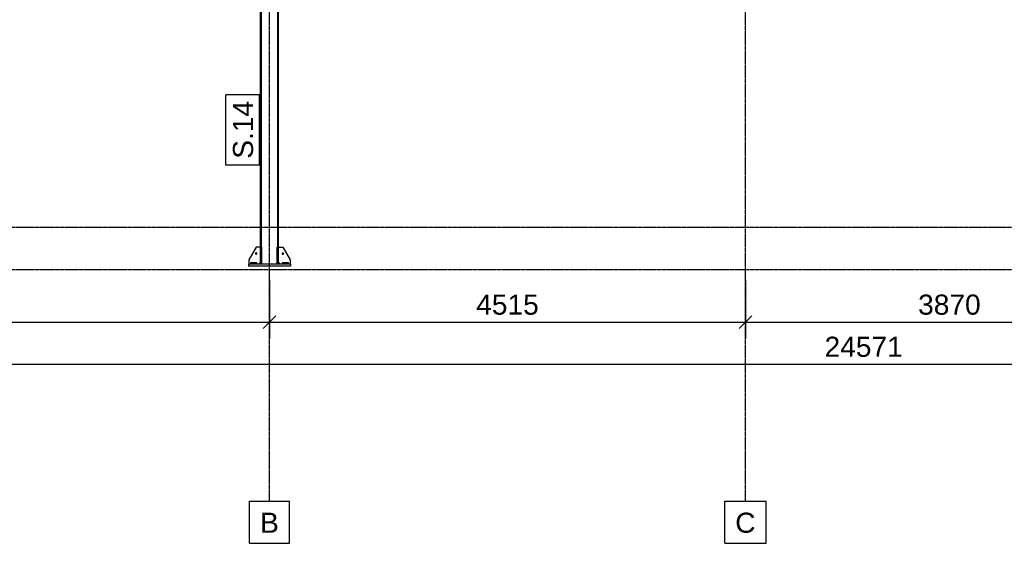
# Model space of a CAD drawing. Header units: millimetres. Extents: x 0 to 50000, y 0 to 29700.
# Tile 10 of 27: x 9253 to 18594, y 13260 to 18230. Entities that reach past the tile are written whole.
import ezdxf

# ---------------------------------------------------------------- set-up
doc = ezdxf.new("R2010")
doc.units = ezdxf.units.MM
doc.linetypes.add('DXK_LINE_DOT3', pattern=[5.9187, 2.979, -0.9799, 0.9799, -0.9799])
for name, color, linetype in [('TS_INNE_OBIEKTY', 7, 'Continuous'), ('TS_LINIE_WIDOCZNE', 7, 'Continuous'), ('TS_OPISY', 7, 'Continuous'), ('TS_OPISY_LINIE', 7, 'Continuous'), ('TS_OPISY_RAMKA', 7, 'Continuous'), ('TS_WYMIARY', 7, 'Continuous'), ('TS_WYMIARY_TEKST', 7, 'Continuous')]:
    doc.layers.add(name, color=color, linetype=linetype)
doc.styles.add('Arial', font='ARIAL.TTF', dxfattribs={"height": 0.2})

# ---------------------------------------------------------------- blocks, each defined once
blk = doc.blocks.new('Part-305655447-3039 - 2968')
at = {"layer": 'TS_LINIE_WIDOCZNE', "color": 1, "linetype": 'Continuous'}
for p, q in [((11537.6, 20732.5), (11547.1, 20732.7)), ((11547.1, 16069.6), (11547.1, 20732.7)), ((11708.6, 20736), (11699.1, 20735.8)), ((11699.1, 20735.8), (11699.1, 16069.6)), ((11708.6, 16069.6), (11708.6, 20736)), ((11537.6, 16069.6), (11537.6, 20480))]:
    blk.add_line(p, q, dxfattribs=at)
blk = doc.blocks.new('Part-305655447-3041 - 2968')
at = {"layer": 'TS_LINIE_WIDOCZNE', "color": 1, "linetype": 'Continuous'}
for p, q in [((11823.1, 15909.6), (11423.1, 15909.6)), ((11423.1, 15909.6), (11423.1, 15889.6)), ((11823.1, 15889.6), (11423.1, 15889.6)), ((11823.1, 15909.6), (11823.1, 15889.6))]:
    blk.add_line(p, q, dxfattribs=at)
blk = doc.blocks.new('Part-305655447-3042 - 2968')
at = {"layer": 'TS_LINIE_WIDOCZNE', "color": 1, "linetype": 'Continuous'}
for p, q in [((11496.6, 16069.6), (11426.6, 15949.6)), ((11537.6, 16069.6), (11496.6, 16069.6)), ((11426.6, 15949.6), (11426.6, 15909.6)), ((11517.6, 15909.6), (11537.6, 15929.6))]:
    blk.add_line(p, q, dxfattribs=at)
blk = doc.blocks.new('Part-305655447-3044 - 2968')
at = {"layer": 'TS_LINIE_WIDOCZNE', "color": 1, "linetype": 'Continuous'}
for p, q in [((11708.6, 16069.6), (11749.6, 16069.6)), ((11749.6, 16069.6), (11819.6, 15949.6)), ((11728.6, 15909.6), (11708.6, 15929.6)), ((11819.6, 15949.6), (11819.6, 15909.6))]:
    blk.add_line(p, q, dxfattribs=at)
blk = doc.blocks.new('Part-305655447-3046 - 2968')
at = {"layer": 'TS_LINIE_WIDOCZNE', "color": 1, "linetype": 'Continuous'}
for p, q in [((11708.6, 16069.6), (11696.6, 16069.6)), ((11696.6, 15909.6), (11696.6, 16069.6)), ((11708.6, 15909.6), (11708.6, 16069.6)), ((11696.6, 15949.6), (11708.6, 15949.6)), ((11708.6, 15909.6), (11696.6, 15909.6))]:
    blk.add_line(p, q, dxfattribs=at)
blk = doc.blocks.new('Part-305655447-3047 - 2968')
at = {"layer": 'TS_LINIE_WIDOCZNE', "color": 1, "linetype": 'Continuous'}
for p, q in [((11549.6, 16069.6), (11537.6, 16069.6)), ((11537.6, 15909.6), (11537.6, 16069.6)), ((11549.6, 15909.6), (11549.6, 16069.6)), ((11537.6, 15949.6), (11549.6, 15949.6)), ((11549.6, 15909.6), (11537.6, 15909.6))]:
    blk.add_line(p, q, dxfattribs=at)
blk = doc.blocks.new('Part-305655447-3050 - 2968')
at = {"layer": 'TS_LINIE_WIDOCZNE', "color": 1, "linetype": 'Continuous'}
for p, q in [((11503.1, 15921.6), (11443.1, 15921.6)), ((11443.1, 15921.6), (11443.1, 15909.6)), ((11503.1, 15909.6), (11503.1, 15921.6))]:
    blk.add_line(p, q, dxfattribs=at)
blk = doc.blocks.new('Part-305655447-3051 - 2968')
at = {"layer": 'TS_LINIE_WIDOCZNE', "color": 1, "linetype": 'Continuous'}
for p, q in [((11803.1, 15921.6), (11743.1, 15921.6)), ((11743.1, 15921.6), (11743.1, 15909.6)), ((11803.1, 15909.6), (11803.1, 15921.6))]:
    blk.add_line(p, q, dxfattribs=at)
blk = doc.blocks.new('Bolt-305655447-3060 - 2968')
at = {"layer": 'TS_INNE_OBIEKTY', "color": 1, "linetype": 'Continuous'}
for start, end in [(108, 288), (108, 288), (288, 108), (288, 108)]:
    blk.add_arc((11496.6, 16009.6), 7, start, end, dxfattribs=at)
blk = doc.blocks.new('Bolt-305655447-3065 - 2968')
at = {"layer": 'TS_INNE_OBIEKTY', "color": 1, "linetype": 'Continuous'}
for start, end in [(90, 270), (90, 270), (270, 90), (270, 90)]:
    blk.add_arc((11749.6, 16009.6), 7, start, end, dxfattribs=at)
blk = doc.blocks.new('GridLine-305655447-3937 - 2968')
at = {"layer": 'TS_INNE_OBIEKTY', "color": 4, "linetype": 'DXK_LINE_DOT3'}
blk.add_line((16138.1, 13659.6), (16138.1, 23199.6), dxfattribs=at)
at = {"layer": 'TS_INNE_OBIEKTY', "color": 4, "linetype": 'Continuous'}
for p, q in [((15941.8, 13659.6), (16334.4, 13659.6)), ((15941.8, 13259.6), (15941.8, 13659.6)), ((16334.4, 13259.6), (16334.4, 13659.6)), ((15941.8, 13259.6), (16334.4, 13259.6))]:
    blk.add_line(p, q, dxfattribs=at)
at = {"layer": 'TS_INNE_OBIEKTY', "color": 2, "linetype": 'Continuous', "style": 'Arial'}
blk.add_text('C', height=191, dxfattribs=at).set_placement((16041.8, 13359.6))
blk = doc.blocks.new('GridLine-305655447-3941 - 2968')
at = {"layer": 'TS_INNE_OBIEKTY', "color": 4, "linetype": 'DXK_LINE_DOT3'}
blk.add_line((2322.7, 15859.6), (31425.1, 15859.6), dxfattribs=at)
blk = doc.blocks.new('GridLine-305655447-3936 - 2968')
at = {"layer": 'TS_INNE_OBIEKTY', "color": 4, "linetype": 'DXK_LINE_DOT3'}
blk.add_line((11623.1, 13659.6), (11623.1, 23199.6), dxfattribs=at)
at = {"layer": 'TS_INNE_OBIEKTY', "color": 4, "linetype": 'Continuous'}
for p, q in [((11434.2, 13659.6), (11812, 13659.6)), ((11434.2, 13259.6), (11434.2, 13659.6)), ((11812, 13259.6), (11812, 13659.6)), ((11434.2, 13259.6), (11812, 13259.6))]:
    blk.add_line(p, q, dxfattribs=at)
at = {"layer": 'TS_INNE_OBIEKTY', "color": 2, "linetype": 'Continuous', "style": 'Arial'}
blk.add_text('B', height=191, dxfattribs=at).set_placement((11534.2, 13359.6))
blk = doc.blocks.new('GridLine-305655447-3942 - 2968')
at = {"layer": 'TS_INNE_OBIEKTY', "color": 4, "linetype": 'DXK_LINE_DOT3'}
blk.add_line((2322.7, 16259.6), (31425.1, 16259.6), dxfattribs=at)
blk = doc.blocks.new('StraightDimension-305655447-3949 - 2968')
at = {"layer": 'TS_WYMIARY', "color": 174, "linetype": 'Continuous'}
for p, q in [((11623.1, 15759.6), (11623.1, 15199.6)), ((16138.1, 15759.6), (16138.1, 15199.6)), ((11683.1, 15419.6), (11563.1, 15299.6)), ((16078.1, 15299.6), (16198.1, 15419.6)), ((11623.1, 15359.6), (16138.1, 15359.6))]:
    blk.add_line(p, q, dxfattribs=at)
at = {"color": 0}
blk.add_wipeout([(14217.1, 15389.6), (14217.1, 15669.6), (13544.1, 15669.6), (13544.1, 15389.6)], dxfattribs=at).dxf.layer = 'TS_WYMIARY'
at = {"layer": 'TS_WYMIARY_TEKST', "color": 96, "style": 'Arial'}
blk.add_text('4515', height=191.02, dxfattribs=at).set_placement((13584.1, 15429.6))
blk = doc.blocks.new('StraightDimension-305655447-3948 - 2968')
at = {"layer": 'TS_WYMIARY', "color": 174, "linetype": 'Continuous'}
for p, q in [((16138.1, 15759.6), (16138.1, 15199.6)), ((20008.1, 15759.6), (20008.1, 15199.6)), ((16198.1, 15419.6), (16078.1, 15299.6)), ((19948.1, 15299.6), (20068.1, 15419.6)), ((16138.1, 15359.6), (20008.1, 15359.6))]:
    blk.add_line(p, q, dxfattribs=at)
at = {"color": 0}
blk.add_wipeout([(18409.6, 15389.6), (18409.6, 15669.6), (17736.6, 15669.6), (17736.6, 15389.6)], dxfattribs=at).dxf.layer = 'TS_WYMIARY'
at = {"layer": 'TS_WYMIARY_TEKST', "color": 96, "style": 'Arial'}
blk.add_text('3870', height=191.02, dxfattribs=at).set_placement((17776.6, 15429.6))
blk = doc.blocks.new('StraightDimension-305655447-3950 - 2968')
at = {"layer": 'TS_WYMIARY', "color": 174, "linetype": 'Continuous'}
for p, q in [((4974.1, 15759.6), (4974.1, 15199.6)), ((11623.1, 15759.6), (11623.1, 15199.6)), ((5034.1, 15419.6), (4914.1, 15299.6)), ((11563.1, 15299.6), (11683.1, 15419.6)), ((4974.1, 15359.6), (11623.1, 15359.6))]:
    blk.add_line(p, q, dxfattribs=at)
at = {"color": 0}
blk.add_wipeout([(8635.1, 15389.6), (8635.1, 15669.6), (7962.1, 15669.6), (7962.1, 15389.6)], dxfattribs=at).dxf.layer = 'TS_WYMIARY'
at = {"layer": 'TS_WYMIARY_TEKST', "color": 96, "style": 'Arial'}
blk.add_text('6649', height=191.02, dxfattribs=at).set_placement((8002.1, 15429.6))
blk = doc.blocks.new('StraightDimension-305655447-3956 - 2968')
at = {"layer": 'TS_WYMIARY', "color": 174, "linetype": 'Continuous'}
blk.add_line((4974.1, 14959.6), (29545.1, 14959.6), dxfattribs=at)
at = {"color": 0}
blk.add_wipeout([(17670.2, 14989.6), (17670.2, 15269.6), (16849, 15269.6), (16849, 14989.6)], dxfattribs=at).dxf.layer = 'TS_WYMIARY'
at = {"layer": 'TS_WYMIARY_TEKST', "color": 96, "style": 'Arial'}
blk.add_text('24571', height=191.02, dxfattribs=at).set_placement((16889, 15029.6))
blk = doc.blocks.new('Mark-305655447-5123 - 2968')
at = {"layer": 'TS_OPISY_RAMKA', "linetype": 'Continuous'}
for p, q in [((11207.6, 16849.6), (11207.6, 17517.8)), ((11527.6, 17517.8), (11207.6, 17517.8)), ((11527.6, 16849.6), (11527.6, 17517.8)), ((11527.6, 16849.6), (11207.6, 16849.6))]:
    blk.add_line(p, q, dxfattribs=at)
blk.add_wipeout([(11467.6, 17457.8), (11267.6, 17457.8), (11267.6, 16909.6), (11467.6, 16909.6)]).dxf.layer = 'TS_OPISY_LINIE'
blk.add_wipeout([(11467.6, 17457.8), (11267.6, 17457.8), (11267.6, 16909.6), (11467.6, 16909.6)]).dxf.layer = 'TS_OPISY_LINIE'
at = {"layer": 'TS_OPISY', "style": 'Arial'}
blk.add_text('S.14', height=191.02, rotation=90.00021, dxfattribs=at).set_placement((11467.6, 16909.6))

msp = doc.modelspace()

# ---------------------------------------------------------------- block references
for name in ['GridLine-305655447-3936 - 2968', 'GridLine-305655447-3937 - 2968', 'Part-305655447-3039 - 2968', 'GridLine-305655447-3942 - 2968', 'Part-305655447-3042 - 2968', 'Part-305655447-3047 - 2968', 'Part-305655447-3046 - 2968', 'Part-305655447-3044 - 2968', 'GridLine-305655447-3941 - 2968', 'Bolt-305655447-3060 - 2968', 'Bolt-305655447-3065 - 2968', 'Part-305655447-3041 - 2968', 'Part-305655447-3050 - 2968', 'Part-305655447-3051 - 2968']:
    msp.add_blockref(name, (0, 0))

# ---------------------------------------------------------------- next in the draw order: block references
for name in ['Mark-305655447-5123 - 2968', 'StraightDimension-305655447-3949 - 2968']:
    msp.add_blockref(name, (0, 0))

# ---------------------------------------------------------------- next in the draw order: block references
for name in ['StraightDimension-305655447-3950 - 2968', 'StraightDimension-305655447-3948 - 2968']:
    msp.add_blockref(name, (0, 0))

# ---------------------------------------------------------------- next in the draw order: block references
msp.add_blockref('StraightDimension-305655447-3956 - 2968', (0, 0))

doc.saveas('drawing.dxf')
